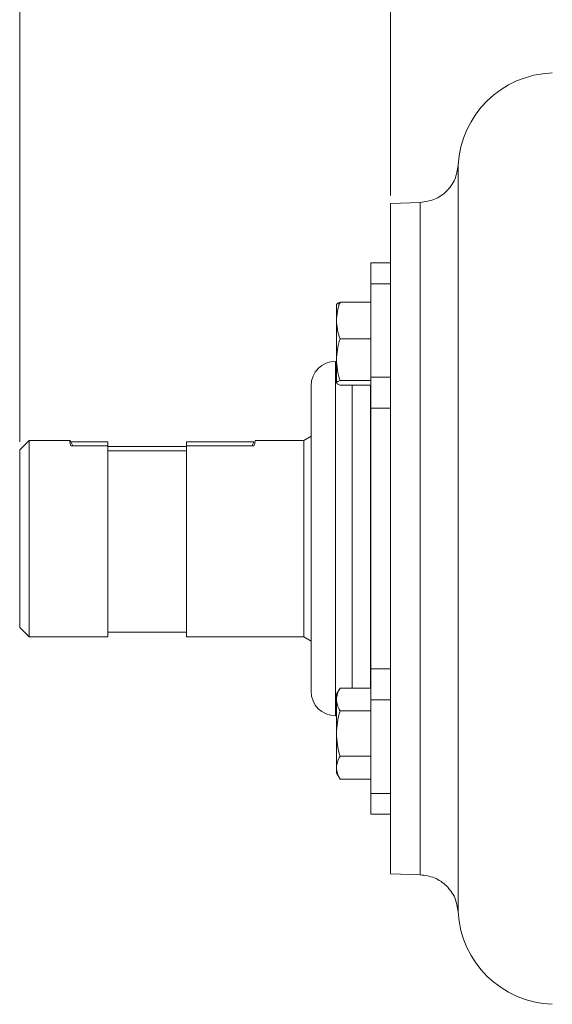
# Model space of a CAD drawing. Header units: inches. Extents: x 0.3 to 33.9, y 0.2 to 21.7.
# Tile 13 of 29: x 17.1 to 20.5, y 7.5 to 13.7. Entities that reach past the tile are written whole.
import ezdxf

# ---------------------------------------------------------------- set-up
doc = ezdxf.new("R2010")
doc.units = ezdxf.units.IN
doc.header["$MEASUREMENT"] = 0
doc.layers.add('SLD-0', color=7, linetype='Continuous', lineweight=15)
doc.styles.add('SLDTEXTSTYLE0', font='TXT', dxfattribs={"width": 0.75})
doc.dimstyles.new('SLDDIMSTYLE0', dxfattribs={"dimtxt": 0.25, "dimasz": 0.13, "dimexe": 0, "dimexo": 0.0625, "dimgap": 0.0625, "dimtad": 0, "dimtih": 1, "dimtoh": 1, "dimdec": 4, "dimrnd": 1e-09, "dimzin": 12, "dimdsep": 46, "dimtxsty": 'SLDTEXTSTYLE0', "dimsah": 1, "dimcen": 0.09, "dimadec": 0, "dimazin": 3, "dimtfac": 1, "dimtdec": 4, "dimtofl": 0, "dimtmove": 0, "dimatfit": 3, "dimfxl": 1, "dimfrac": 2, "dimtolj": 1, "dimtzin": 12, "dimarcsym": 0})

# ---------------------------------------------------------------- blocks, each defined once
blk = doc.blocks.new('*D20')
at = {"layer": 'SLD-0'}
for p, q in [((17.101, 11.0491), (17.101, 15.9238)), ((20.0834, 15.8356), (20.0326, 15.8356)), ((20.0326, 15.8356), (20.0326, 15.4387)), ((21.0416, 15.8356), (21.0924, 15.8356)), ((21.0924, 15.8356), (21.0924, 15.4387)), ((17.101, 15.7988), (19.9438, 15.7988)), ((24.024, 15.7988), (21.1811, 15.7988)), ((20.0326, 15.4387), (20.0834, 15.4387)), ((21.0924, 15.4387), (21.0416, 15.4387))]:
    blk.add_line(p, q, dxfattribs=at)
for points in [[(17.101, 15.7988), (17.231, 15.7788), (17.231, 15.8188)], [(24.024, 15.7988), (23.894, 15.8188), (23.894, 15.7788)]]:
    blk.add_solid(points, dxfattribs=at)
at = {"layer": 'SLD-0', "char_height": 0.25, "attachment_point": 1, "style": 'SLDTEXTSTYLE0'}
for s, insert in [('6.92', (20.1377, 16.2086, 0.0039)), ('175.8', (20.1469, 15.761, 0.0039))]:
    blk.add_mtext(s, dxfattribs=dict(at, insert=insert))
blk = doc.blocks.new('*D23')
at = {"layer": 'SLD-0'}
for p, q in [((19.456, 12.6125), (19.456, 14.6575)), ((24.024, 12.2217), (24.024, 14.6575)), ((21.2609, 14.5693), (21.2101, 14.5693)), ((21.2101, 14.5693), (21.2101, 14.1724)), ((22.2191, 14.5693), (22.2699, 14.5693)), ((22.2699, 14.5693), (22.2699, 14.1724)), ((19.456, 14.5325), (21.1213, 14.5325)), ((24.024, 14.5325), (22.3586, 14.5325)), ((21.2101, 14.1724), (21.2609, 14.1724)), ((22.2699, 14.1724), (22.2191, 14.1724))]:
    blk.add_line(p, q, dxfattribs=at)
for points in [[(19.456, 14.5325), (19.586, 14.5125), (19.586, 14.5525)], [(24.024, 14.5325), (23.894, 14.5525), (23.894, 14.5125)]]:
    blk.add_solid(points, dxfattribs=at)
at = {"layer": 'SLD-0', "char_height": 0.25, "attachment_point": 1, "style": 'SLDTEXTSTYLE0'}
for s, insert in [('4.57', (21.3152, 14.9423, -0.4389)), ('116.0', (21.3244, 14.4947, -0.4389))]:
    blk.add_mtext(s, dxfattribs=dict(at, insert=insert))

msp = doc.modelspace()

# ---------------------------------------------------------------- linework, layer by layer
at = {"color": 7, "linetype": 'Continuous', "lineweight": 15}
for p, q in [((19.64525, 12.5691), (19.45598, 12.56249)), ((19.45598, 12.56249), (19.45598, 11.97718)), ((19.45598, 12.18532), (19.33098, 12.18532)), ((19.33098, 12.18532), (19.33098, 12.05276)), ((19.45598, 12.05276), (19.33098, 12.05276)), ((19.33098, 12.05276), (19.33098, 11.45955)), ((19.45598, 11.97514), (19.45598, 11.9029)), ((19.11312, 11.9243), (19.11206, 11.92246)), ((19.11223, 11.81965), (19.11223, 11.92267)), ((19.33098, 11.93644), (19.13456, 11.93644)), ((19.33098, 11.81965), (19.33098, 11.93644)), ((19.45598, 11.9029), (19.45598, 10.43532)), ((19.11223, 11.57101), (19.11223, 11.81965)), ((19.33098, 11.81965), (19.33098, 11.70285)), ((19.33098, 11.70285), (19.13456, 11.70285)), ((19.33098, 11.70285), (19.33098, 11.57101)), ((19.11223, 11.42412), (19.11223, 11.57101)), ((19.33098, 11.43917), (19.33098, 11.57101)), ((19.11223, 11.56032), (19.10598, 11.56032)), ((19.13456, 11.43917), (19.33098, 11.43917)), ((19.45598, 11.45955), (19.33098, 11.45955)), ((19.33098, 11.45955), (19.33098, 11.26307)), ((19.33098, 11.43917), (19.33098, 11.42412)), ((19.11206, 11.42306), (19.11312, 11.42122)), ((19.33098, 11.40907), (19.13456, 11.40907)), ((19.33098, 11.40907), (19.33098, 11.42412)), ((19.45598, 11.26307), (19.33098, 11.26307)), ((19.33098, 11.26307), (19.33098, 9.60757)), ((18.95098, 11.08621), (18.90398, 11.05907)), ((17.16098, 11.05907), (17.10098, 10.99907)), ((17.41909, 11.05907), (17.16098, 11.05907)), ((17.16098, 11.05907), (17.16098, 9.81157)), ((17.66098, 11.05058), (17.42588, 11.05058)), ((17.43812, 11.02327), (17.42588, 11.05058)), ((17.42588, 11.02327), (17.66098, 11.02327)), ((17.66098, 11.05058), (17.66098, 11.02327)), ((17.66098, 9.81157), (17.66098, 11.02327)), ((18.16098, 11.01992), (17.66098, 11.01992)), ((18.16098, 11.05058), (18.58832, 11.05058)), ((18.16098, 11.02327), (18.16098, 11.05058)), ((18.16098, 11.02327), (18.16098, 9.81157)), ((18.58832, 11.02327), (18.16098, 11.02327)), ((18.58832, 11.05058), (18.57608, 11.02327)), ((18.90398, 11.05907), (18.5951, 11.05907)), ((18.90398, 11.05907), (18.90398, 9.81157)), ((17.10098, 10.99907), (17.10098, 9.87157)), ((17.66098, 10.99261), (18.16098, 10.99261)), ((19.45598, 10.43532), (19.45598, 8.30816)), ((17.10098, 9.87157), (17.16098, 9.81157)), ((17.66098, 9.84132), (18.16098, 9.84132)), ((17.16098, 9.81157), (17.66098, 9.81157)), ((18.16098, 9.81157), (18.90398, 9.81157)), ((18.90398, 9.81157), (18.95098, 9.78444)), ((19.45598, 9.60757), (19.33098, 9.60757)), ((19.33098, 9.60757), (19.33098, 9.4111)), ((19.13466, 9.48673), (19.11223, 9.44788)), ((19.11223, 9.41439), (19.11223, 9.44788)), ((19.33098, 9.48656), (19.13456, 9.48656)), ((19.33098, 9.48656), (19.33098, 9.41439)), ((19.11223, 9.19788), (19.11223, 9.41439)), ((19.33098, 9.34222), (19.33098, 9.41439)), ((19.45598, 9.4111), (19.33098, 9.4111)), ((19.33098, 9.4111), (19.33098, 8.81788)), ((19.13456, 9.34222), (19.33098, 9.34222)), ((19.33098, 9.19788), (19.33098, 9.34222)), ((19.10598, 9.31032), (19.11223, 9.31032)), ((19.11223, 8.98138), (19.11223, 9.19788)), ((19.33098, 9.05355), (19.33098, 9.19788)), ((19.33098, 9.05355), (19.13456, 9.05355)), ((19.33098, 8.98138), (19.33098, 9.05355)), ((19.11223, 8.94788), (19.11223, 8.98138)), ((19.11223, 8.94788), (19.13466, 8.90904)), ((19.33098, 8.98138), (19.33098, 8.90921)), ((19.33098, 8.90921), (19.13456, 8.90921)), ((19.33098, 8.81788), (19.45598, 8.81788)), ((19.33098, 8.81788), (19.33098, 8.68532)), ((19.33098, 8.68532), (19.45598, 8.68532)), ((19.45598, 8.30816), (19.64525, 8.30155))]:
    msp.add_line(p, q, dxfattribs=at)
at = {"color": 8, "linetype": 'Continuous', "lineweight": 15}
for p, q in [((19.10598, 11.56032), (19.10598, 11.23082)), ((19.21098, 11.23082), (19.21098, 11.40907)), ((19.32798, 11.40907), (19.32798, 9.48656)), ((19.10598, 11.23082), (19.10598, 9.31032)), ((19.21098, 9.48656), (19.21098, 11.23082))]:
    msp.add_line(p, q, dxfattribs=at)
at = {"color": 7, "linetype": 'Continuous', "lineweight": 15}
for centre, radius, start, end in [((20.50398, 12.77202), 0.62, 92, 176.923918), ((19.10598, 11.40532), 0.155, 90, 180), ((19.10598, 9.46532), 0.155, 180, 270), ((20.50398, 8.09862), 0.62, 183.088355, 268)]:
    msp.add_arc(centre, radius, start, end, dxfattribs=at)
for points, knots in [([(19.88488, 12.80538), (19.87988, 12.77471), (19.86987, 12.71335), (19.81397, 12.63671), (19.73628, 12.58225), (19.67474, 12.57342), (19.64397, 12.56901)], [0, 0, 0, 0, 0.2499928, 0.4999851, 0.7499922, 1, 1, 1, 1]), ([(19.13456, 11.93644), (19.12799, 11.91638), (19.11546, 11.87807), (19.11327, 11.8385), (19.11223, 11.81965)], [0, 0, 0, 0, 0.5236872, 1, 1, 1, 1]), ([(19.11223, 11.9214), (19.11327, 11.92382), (19.11546, 11.92892), (19.12799, 11.93386), (19.13456, 11.93644)], [0, 0, 0, 0, 0.4763128, 1, 1, 1, 1]), ([(19.11292, 11.92291), (19.11388, 11.92363), (19.11605, 11.92526), (19.12793, 11.92683), (19.13456, 11.92771)], [0, 0, 0, 0, 0.4425983, 1, 1, 1, 1]), ([(19.11223, 11.81965), (19.11327, 11.8008), (19.11546, 11.76123), (19.12799, 11.72292), (19.13456, 11.70285)], [0, 0, 0, 0, 0.4763132, 1, 1, 1, 1]), ([(19.13456, 11.70285), (19.12799, 11.68021), (19.11546, 11.63696), (19.11327, 11.59229), (19.11223, 11.57101)], [0, 0, 0, 0, 0.523687, 1, 1, 1, 1]), ([(19.11223, 11.57101), (19.11327, 11.54973), (19.11546, 11.50506), (19.12799, 11.46182), (19.13456, 11.43917)], [0, 0, 0, 0, 0.4763128, 1, 1, 1, 1]), ([(19.13456, 11.43917), (19.12799, 11.43658), (19.11546, 11.43165), (19.11327, 11.42655), (19.11223, 11.42412)], [0, 0, 0, 0, 0.5236869, 1, 1, 1, 1]), ([(18.95098, 11.40532), (18.95098, 11.40151), (18.95098, 11.39583), (18.95098, 11.36128), (18.95098, 11.32392), (18.95098, 11.27115), (18.95098, 11.20274), (18.95098, 11.14812), (18.95098, 11.12122)], [0, 0, 0, 0, 0.26252698, 0.39124141, 0.5199286, 0.6845676, 0.84467976, 1, 1, 1, 1]), ([(19.11223, 11.42412), (19.11327, 11.42169), (19.11546, 11.41659), (19.12799, 11.41166), (19.13456, 11.40907)], [0, 0, 0, 0, 0.4763131, 1, 1, 1, 1]), ([(18.95098, 11.12122), (18.95098, 11.09235), (18.95098, 11.03373), (18.95098, 10.93237), (18.95098, 10.8298), (18.95098, 10.72933), (18.95098, 10.63374), (18.95098, 10.5354), (18.95098, 10.40209), (18.95098, 10.26907), (18.95098, 10.14131), (18.95098, 10.04085), (18.95098, 9.93813), (18.95098, 9.83738), (18.95098, 9.74772), (18.95098, 9.66837), (18.95098, 9.59934), (18.95098, 9.54681), (18.95098, 9.50916), (18.95098, 9.48424), (18.95098, 9.46828), (18.95098, 9.46631), (18.95098, 9.46532)], [0, 0, 0, 0, 0.0517572, 0.1051276, 0.1599863, 0.2028811, 0.2457668, 0.2895742, 0.3333724, 0.4208609, 0.4637556, 0.5066413, 0.5615081, 0.6148725, 0.6666276, 0.7183909, 0.7717552, 0.8266139, 0.8695087, 0.9123943, 0.9562018, 1, 1, 1, 1]), ([(17.42588, 11.05058), (17.42325, 11.05437), (17.41789, 11.06208), (17.41708, 11.05499), (17.42276, 11.03452), (17.42588, 11.02327)], [0, 0, 0, 0, 0.3045978, 0.6180259, 1, 1, 1, 1]), ([(18.5951, 11.05855), (18.59579, 11.05762), (18.59739, 11.05546), (18.5916, 11.03493), (18.58832, 11.02327)], [0, 0, 0, 0, 0.432408, 1, 1, 1, 1]), ([(19.13456, 9.48656), (19.12799, 9.47416), (19.11546, 9.45049), (19.11327, 9.42604), (19.11223, 9.41439)], [0, 0, 0, 0, 0.5236872, 1, 1, 1, 1]), ([(19.11223, 9.41439), (19.11327, 9.40274), (19.11546, 9.37829), (19.12799, 9.35462), (19.13456, 9.34222)], [0, 0, 0, 0, 0.4763127, 1, 1, 1, 1]), ([(19.13456, 9.34222), (19.12799, 9.31743), (19.11546, 9.27009), (19.11327, 9.22118), (19.11223, 9.19788)], [0, 0, 0, 0, 0.5236874, 1, 1, 1, 1]), ([(19.11223, 9.19788), (19.11327, 9.17459), (19.11546, 9.12568), (19.12799, 9.07834), (19.13456, 9.05355)], [0, 0, 0, 0, 0.4763129, 1, 1, 1, 1]), ([(19.13456, 9.05355), (19.12799, 9.04115), (19.11546, 9.01748), (19.11327, 8.99303), (19.11223, 8.98138)], [0, 0, 0, 0, 0.5236872, 1, 1, 1, 1]), ([(19.11223, 8.98138), (19.11327, 8.96973), (19.11546, 8.94528), (19.12799, 8.92161), (19.13456, 8.90921)], [0, 0, 0, 0, 0.47631259, 1, 1, 1, 1]), ([(19.64397, 8.3015), (19.67474, 8.29708), (19.73628, 8.28826), (19.81397, 8.2338), (19.86987, 8.15715), (19.87988, 8.09579), (19.88488, 8.06511)], [0, 0, 0, 0, 0.2500007, 0.5000049, 0.7499999, 1, 1, 1, 1])]:
    msp.add_open_spline(points, degree=3, knots=knots, dxfattribs=at)
at = {"color": 8, "linetype": 'Continuous', "lineweight": 15}
for points, knots in [([(19.88488, 12.80535), (19.88488, 12.80528), (19.88488, 12.80509), (19.88488, 12.80248), (19.88489, 12.79642), (19.88489, 12.78673), (19.88489, 12.7755), (19.88489, 12.76388), (19.88489, 12.75042), (19.88489, 12.73282), (19.88488, 12.70871), (19.88488, 12.68049), (19.88487, 12.65219), (19.88487, 12.62064), (19.88487, 12.58061), (19.88487, 12.52434), (19.88488, 12.45391), (19.88488, 12.38317), (19.88489, 12.32153), (19.88489, 12.27686), (19.88489, 12.23183), (19.88489, 12.17828), (19.88488, 12.10264), (19.88488, 12.00988), (19.88488, 11.90682), (19.88488, 11.8071), (19.88488, 11.72201), (19.88488, 11.64962), (19.88488, 11.59219), (19.88489, 11.53608), (19.88489, 11.4786), (19.88489, 11.41514), (19.88489, 11.33013), (19.88488, 11.23278), (19.88488, 11.13317), (19.88488, 11.05484), (19.88488, 10.97969), (19.88488, 10.85472), (19.88488, 10.70866), (19.88488, 10.57325), (19.88488, 10.5054), (19.88488, 10.47146), (19.88488, 10.45449), (19.88488, 10.446), (19.88488, 10.44176), (19.88488, 10.43964), (19.88488, 10.43858), (19.88488, 10.43805), (19.88488, 10.43778), (19.88488, 10.43765), (19.88488, 10.43758), (19.88488, 10.43755), (19.88488, 10.43753), (19.88488, 10.43752), (19.88488, 10.43752), (19.88488, 10.43752), (19.88488, 10.43752), (19.88488, 10.43752), (19.88488, 10.4284), (19.88488, 10.39931), (19.88488, 10.34037), (19.88488, 10.26014), (19.88488, 10.17662), (19.88488, 10.10007), (19.88488, 10.03138), (19.88488, 9.9635), (19.88488, 9.85631), (19.88488, 9.71028), (19.88488, 9.57142), (19.88488, 9.47643), (19.88488, 9.42349), (19.88488, 9.37116), (19.88488, 9.31947), (19.88488, 9.26846), (19.88488, 9.21815), (19.88488, 9.16859), (19.88488, 9.12674), (19.88488, 9.0877), (19.88488, 9.04271), (19.88488, 8.9812), (19.88488, 8.9131), (19.88488, 8.85077), (19.88488, 8.80144), (19.88488, 8.69895), (19.88488, 8.55054), (19.88488, 8.3777), (19.88488, 8.27503), (19.88488, 8.21955), (19.88489, 8.19703), (19.88489, 8.17545), (19.88488, 8.15454), (19.88488, 8.13434), (19.88488, 8.11843), (19.88488, 8.10735), (19.88488, 8.09897), (19.88488, 8.09086), (19.88488, 8.08188), (19.88488, 8.07389), (19.88489, 8.06835), (19.88489, 8.06581), (19.88489, 8.06485), (19.88489, 8.06512), (19.88489, 8.06513)], [0, 0, 0, 0, 0.0063187, 0.0161228, 0.0289824, 0.0413246, 0.0516538, 0.0601763, 0.0681486, 0.0787005, 0.0911194, 0.1048629, 0.1160932, 0.1245434, 0.1392451, 0.1561407, 0.1752306, 0.196356, 0.2079244, 0.2171465, 0.2254481, 0.2362426, 0.2496547, 0.2695009, 0.2875226, 0.3037202, 0.3196573, 0.3288254, 0.3379936, 0.3463821, 0.3545403, 0.3639708, 0.3746734, 0.3918923, 0.4059715, 0.4169107, 0.4247097, 0.4372158, 0.4684705, 0.4841025, 0.491919, 0.4958274, 0.4977816, 0.4987587, 0.4992472, 0.4994915, 0.4996136, 0.4996747, 0.4997052, 0.4997205, 0.4997281, 0.4997319, 0.4997338, 0.4997348, 0.4997353, 0.4997355, 0.4997356, 0.4997357, 0.4997357, 0.5034078, 0.5114598, 0.5234885, 0.535781, 0.5452514, 0.5545836, 0.5637986, 0.5730821, 0.5987939, 0.624782, 0.6326004, 0.6404188, 0.6482372, 0.6560556, 0.6638739, 0.6716922, 0.6795105, 0.6873286, 0.691808, 0.6985119, 0.7094927, 0.7227155, 0.7337532, 0.7427938, 0.7498372, 0.7914836, 0.8331298, 0.8747765, 0.8845786, 0.8936722, 0.9013167, 0.9120627, 0.922886, 0.933148, 0.9407333, 0.9456417, 0.9522105, 0.9611678, 0.9721922, 0.9828906, 0.9920899, 0.9998558, 1, 1, 1, 1]), ([(19.64397, 12.569), (19.64397, 12.56549), (19.64397, 12.55844), (19.64397, 12.5018), (19.64397, 12.41239), (19.64397, 12.28844), (19.64397, 12.13297), (19.64397, 11.94841), (19.64397, 11.73797), (19.64397, 11.50524), (19.64397, 11.2542), (19.64397, 10.98915), (19.64397, 10.71463), (19.64397, 10.43532), (19.64397, 10.15602), (19.64397, 9.88149), (19.64397, 9.61644), (19.64397, 9.36541), (19.64397, 9.13268), (19.64397, 8.92223), (19.64397, 8.73769), (19.64397, 8.58212), (19.64397, 8.45858), (19.64397, 8.36764), (19.64397, 8.31666), (19.64397, 8.29543), (19.64397, 8.3016), (19.64397, 8.3016)], [0, 0, 0, 0, 0.04156068, 0.08323116, 0.12490165, 0.16657213, 0.20824261, 0.2499131, 0.2915836, 0.33325407, 0.37492455, 0.41659504, 0.45826552, 0.49993601, 0.5416065, 0.58327698, 0.62494747, 0.66661795, 0.70828842, 0.74995892, 0.79162941, 0.83329989, 0.87497037, 0.91664086, 0.95831134, 0.99998183, 1, 1, 1, 1])]:
    msp.add_open_spline(points, degree=3, knots=knots, dxfattribs=at)

# ---------------------------------------------------------------- dimensions: what is measured, and where the dimension line sits
at = {"layer": 'SLD-0'}
for base, p1, p2, picture, middle in [((17.10098, 15.79879), (24.02398, 17.82849), (17.10098, 10.99907), '*D20', (20.56248, 15.79879)), ((19.45598, 14.53245), (24.02398, 12.1717), (19.45598, 12.56249), '*D23', (21.73998, 14.53245))]:
    dim = msp.add_linear_dim(base=base, p1=p1, p2=p2, dimstyle='SLDDIMSTYLE0', dxfattribs=at)
    dim.commit()
    dim.dimension.update_dxf_attribs({"geometry": picture, "text_midpoint": middle, "dimtype": 160})

doc.saveas('drawing.dxf')
